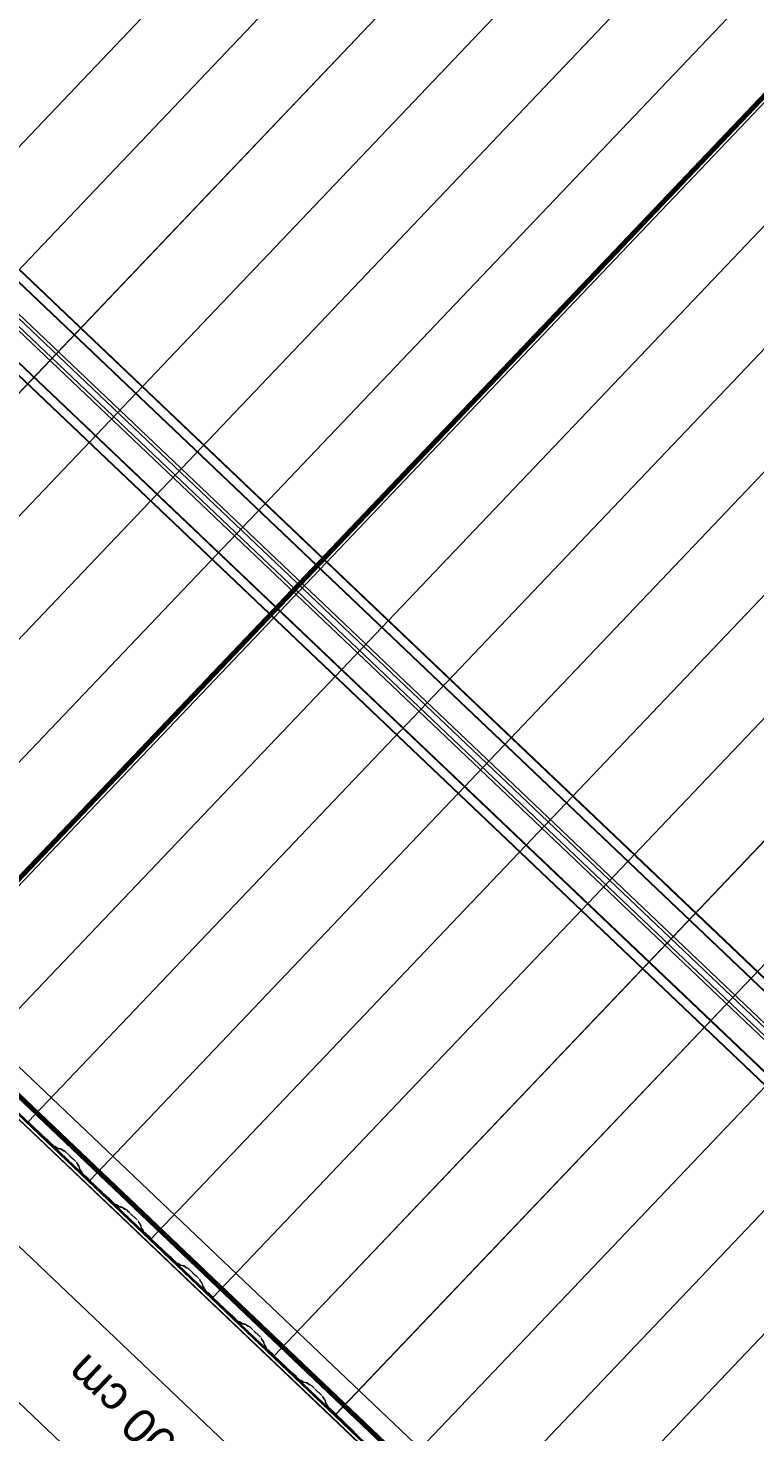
# Model space of a CAD drawing. Header units: metres. Extents: x 32343131.6 to 32343183.7, y 5699223.3 to 5699275.1.
# Tile 23 of 190: x 32343150.3 to 32343153.5, y 5699238.7 to 5699244.9. Entities that reach past the tile are written whole.
import ezdxf

# ---------------------------------------------------------------- set-up
doc = ezdxf.new("R2010")
doc.units = ezdxf.units.M
for name, color, linetype, lineweight in [('0-1', 7, 'Continuous', 5), ('A-ANNO-DIMS', 7, 'Continuous', 9), ('A-ANNO-DIMS-50', 7, 'Continuous', 9)]:
    doc.layers.add(name, color=color, linetype=linetype, lineweight=lineweight)
for name, color, linetype, lineweight, true_color in [('A-ROOF-1', 7, 'Continuous', 5, 0xcccccc), ('E-POWR-CNDT-1', 5, 'Continuous', 70, 0x0000ff), ('S-BEAM-1', 7, 'Continuous', 5, 0xcccccc)]:
    doc.layers.add(name, color=color, linetype=linetype, lineweight=lineweight, true_color=true_color)
doc.styles.add('Arial', font='arial.ttf', dxfattribs={"height": 0.15})
doc.dimstyles.new('Blitzschutz', dxfattribs={"dimscale": 0.3048, "dimtxt": 0.153039, "dimasz": 0.492126, "dimexe": 0.393701, "dimexo": 0.0625, "dimgap": 0.287073, "dimtad": 1, "dimlfac": 100, "dimrnd": 0.01, "dimdsep": 46, "dimtxsty": 'Arial', "dimblk1": 'OBLIQUE', "dimblk2": 'OBLIQUE', "dimsah": 1, "dimcen": 0.09, "dimdle": 0.393701, "dimadec": 0, "dimazin": 0, "dimtfac": 1, "dimtdec": 4, "dimtix": 1, "dimtmove": 0, "dimatfit": 3, "dimfxl": 0.393701, "dimfxlon": 1, "dimtvp": 1, "dimtfill": 1, "dimtolj": 1, "dimtzin": 0, "dimarcsym": 2})

# ---------------------------------------------------------------- blocks, each defined once
blk = doc.blocks.new('Ortgang Hochpunkt - Ortgang Hochpunkt-3544340-TGA_190_LP5_GR_DA-TGA-01_G_')
at = {"layer": 'A-ROOF-1'}
for p, q in [((89.4753, -25.0355), (54.6993, 8.0497)), ((89.3588, -25.1579), (54.5828, 7.9273)), ((54.5837, 7.9281), (89.3597, -25.1571)), ((89.4753, -25.0355), (54.8986, 7.8602)), ((74.8585, -11.3434), (71.9726, -8.5979)), ((74.8551, -11.3392), (71.977, -8.6011)), ((74.8487, -11.327), (71.9886, -8.606)), ((74.8478, -11.3249), (71.9908, -8.6068))]:
    blk.add_line(p, q, dxfattribs=at)
blk = doc.blocks.new('HEB Träger - 3883409-TGA_190_LP5_GR_DA-TGA-01_G_')
at = {"layer": 'S-BEAM-1'}
for p, q in [((91.2055, -23.2169), (56.4295, 9.8683)), ((56.431, 9.8699), (91.207, -23.2153)), ((91.234, -23.187), (56.458, 9.8982)), ((91.2355, -23.1853), (56.4595, 9.8999)), ((56.252, 9.6817), (91.028, -23.4035)), ((91.0295, -23.4018), (56.2535, 9.6834)), ((90.9995, -23.4334), (56.2235, 9.6518)), ((91.001, -23.4318), (56.2251, 9.6534)), ((76.6076, -9.5222), (70.8333, -4.0287)), ((76.6249, -9.504), (70.8506, -4.0105)), ((76.6345, -9.4939), (70.8602, -4.0004)), ((76.598, -9.5323), (70.8237, -4.0388))]:
    blk.add_line(p, q, dxfattribs=at)
blk = doc.blocks.new('ARC_190_LPX_FM_Stellplätze_rvt-1-TGA_190_LP5_GR_DA-TGA-01_G_')
at = {"layer": 'S-BEAM-1'}
for p, q in [((32343148.1227, 5699242.1365), (32343156.385, 5699250.821)), ((32343148.1227, 5699242.1365), (32343156.385, 5699250.821)), ((32343148.1227, 5699242.1364), (32343156.3849, 5699250.8209)), ((32343148.1227, 5699242.1364), (32343156.3849, 5699250.8209)), ((32343148.3943, 5699241.8779), (32343156.6566, 5699250.5624)), ((32343148.3943, 5699241.8779), (32343156.6566, 5699250.5624)), ((32343148.3944, 5699241.878), (32343156.6567, 5699250.5625)), ((32343148.3944, 5699241.878), (32343156.6567, 5699250.5625)), ((32343148.666, 5699241.6195), (32343156.9283, 5699250.304)), ((32343148.666, 5699241.6195), (32343156.9283, 5699250.304)), ((32343148.6661, 5699241.6195), (32343156.9284, 5699250.3041)), ((32343148.6661, 5699241.6195), (32343156.9284, 5699250.3041)), ((32343148.9377, 5699241.361), (32343157.2, 5699250.0455)), ((32343148.9377, 5699241.361), (32343157.2, 5699250.0455)), ((32343148.9378, 5699241.3611), (32343157.2001, 5699250.0456)), ((32343148.9378, 5699241.3611), (32343157.2001, 5699250.0456)), ((32343149.2094, 5699241.1025), (32343157.4717, 5699249.787)), ((32343149.2094, 5699241.1025), (32343157.4717, 5699249.787)), ((32343149.2095, 5699241.1026), (32343157.4718, 5699249.7871)), ((32343149.2095, 5699241.1026), (32343157.4718, 5699249.7871)), ((32343149.4811, 5699240.844), (32343157.7434, 5699249.5285)), ((32343149.4811, 5699240.844), (32343157.7434, 5699249.5285)), ((32343149.4812, 5699240.8441), (32343157.7435, 5699249.5286)), ((32343149.4812, 5699240.8441), (32343157.7435, 5699249.5286)), ((32343149.8305, 5699240.6672), (32343157.9467, 5699249.1982)), ((32343149.8305, 5699240.6672), (32343157.9467, 5699249.1982)), ((32343149.8305, 5699240.6672), (32343157.9467, 5699249.1982)), ((32343149.8305, 5699240.6672), (32343157.9467, 5699249.1982)), ((32343150.0245, 5699240.3271), (32343158.2867, 5699249.0116)), ((32343150.0245, 5699240.3271), (32343158.2867, 5699249.0116)), ((32343150.0246, 5699240.3272), (32343158.2868, 5699249.0117)), ((32343150.0246, 5699240.3272), (32343158.2868, 5699249.0117)), ((32343150.2962, 5699240.0687), (32343158.5585, 5699248.7532)), ((32343150.2962, 5699240.0687), (32343158.5585, 5699248.7532)), ((32343150.2962, 5699240.0686), (32343158.5584, 5699248.7531)), ((32343150.2962, 5699240.0686), (32343158.5584, 5699248.7531)), ((32343150.5678, 5699239.8101), (32343158.8301, 5699248.4946)), ((32343150.5678, 5699239.8101), (32343158.8301, 5699248.4946)), ((32343150.5679, 5699239.8102), (32343158.8302, 5699248.4947)), ((32343150.5679, 5699239.8102), (32343158.8302, 5699248.4947)), ((32343150.8395, 5699239.5516), (32343159.1018, 5699248.2361)), ((32343150.8395, 5699239.5516), (32343159.1018, 5699248.2361)), ((32343150.8396, 5699239.5517), (32343159.1019, 5699248.2362)), ((32343150.8396, 5699239.5517), (32343159.1019, 5699248.2362)), ((32343151.1112, 5699239.2931), (32343159.3735, 5699247.9777)), ((32343151.1112, 5699239.2931), (32343159.3735, 5699247.9777)), ((32343151.1113, 5699239.2932), (32343159.3736, 5699247.9778)), ((32343151.1113, 5699239.2932), (32343159.3736, 5699247.9778)), ((32343151.3829, 5699239.0347), (32343159.6452, 5699247.7192)), ((32343151.3829, 5699239.0347), (32343159.6452, 5699247.7192)), ((32343151.383, 5699239.0348), (32343159.6453, 5699247.7193)), ((32343151.383, 5699239.0348), (32343159.6453, 5699247.7193)), ((32343151.6546, 5699238.7762), (32343159.9169, 5699247.4607)), ((32343151.6546, 5699238.7762), (32343159.9169, 5699247.4607)), ((32343151.6547, 5699238.7763), (32343159.917, 5699247.4608)), ((32343151.6547, 5699238.7763), (32343159.917, 5699247.4608)), ((32343151.9263, 5699238.5177), (32343160.1886, 5699247.2022)), ((32343151.9263, 5699238.5177), (32343160.1886, 5699247.2022)), ((32343151.9264, 5699238.5178), (32343160.1886, 5699247.2023)), ((32343151.9264, 5699238.5178), (32343160.1886, 5699247.2023)), ((32343152.198, 5699238.2592), (32343160.4602, 5699246.9438)), ((32343152.198, 5699238.2592), (32343160.4602, 5699246.9438)), ((32343152.1981, 5699238.2593), (32343160.4603, 5699246.9438)), ((32343152.1981, 5699238.2593), (32343160.4603, 5699246.9438)), ((32343152.4697, 5699238.0009), (32343160.732, 5699246.6854)), ((32343152.4697, 5699238.0009), (32343160.732, 5699246.6854)), ((32343152.4697, 5699238.0008), (32343160.7319, 5699246.6853)), ((32343152.4697, 5699238.0008), (32343160.7319, 5699246.6853)), ((32343150.3751, 5699239.9937), (32343150.2962, 5699240.0687)), ((32343150.2962, 5699240.0687), (32343150.2962, 5699240.0686)), ((32343150.2962, 5699240.0686), (32343150.2962, 5699240.0687)), ((32343150.2962, 5699240.0686), (32343150.375, 5699239.9936)), ((32343150.383, 5699239.9871), (32343150.3782, 5699239.9909)), ((32343150.3789, 5699239.9901), (32343150.3837, 5699239.9863)), ((32343150.3898, 5699239.9804), (32343150.3939, 5699239.9759)), ((32343150.3947, 5699239.9752), (32343150.3907, 5699239.9798)), ((32343150.3976, 5699239.9721), (32343150.4051, 5699239.9649)), ((32343150.4052, 5699239.965), (32343150.3977, 5699239.9722)), ((32343150.4143, 5699239.9604), (32343150.4098, 5699239.9613)), ((32343150.4109, 5699239.9602), (32343150.4153, 5699239.9593)), ((32343150.4245, 5699239.9531), (32343150.4152, 5699239.9598)), ((32343150.4161, 5699239.9589), (32343150.4253, 5699239.9522)), ((32343150.4397, 5699239.9497), (32343150.4253, 5699239.9527)), ((32343150.4263, 5699239.9516), (32343150.4408, 5699239.9487)), ((32343150.4499, 5699239.9425), (32343150.4407, 5699239.9491)), ((32343150.4416, 5699239.9482), (32343150.4508, 5699239.9416)), ((32343150.4557, 5699239.941), (32343150.4507, 5699239.942)), ((32343150.4518, 5699239.941), (32343150.4567, 5699239.94)), ((32343150.4613, 5699239.9362), (32343150.4737, 5699239.9245)), ((32343150.4738, 5699239.9246), (32343150.4614, 5699239.9363)), ((32343150.4771, 5699239.9209), (32343150.4789, 5699239.9187)), ((32343150.4798, 5699239.9179), (32343150.478, 5699239.9201)), ((32343150.4893, 5699239.9094), (32343150.487, 5699239.9111)), ((32343150.4879, 5699239.9102), (32343150.4901, 5699239.9085)), ((32343150.4939, 5699239.9052), (32343150.5062, 5699239.8935)), ((32343150.5063, 5699239.8936), (32343150.494, 5699239.9053)), ((32343150.5102, 5699239.8891), (32343150.5115, 5699239.8842)), ((32343150.5125, 5699239.8832), (32343150.5113, 5699239.8881)), ((32343150.5121, 5699239.8832), (32343150.5192, 5699239.8744)), ((32343150.5202, 5699239.8736), (32343150.5131, 5699239.8824)), ((32343150.5197, 5699239.8736), (32343150.5234, 5699239.8593)), ((32343150.5244, 5699239.8583), (32343150.5208, 5699239.8726)), ((32343150.524, 5699239.8583), (32343150.5311, 5699239.8495)), ((32343150.5321, 5699239.8486), (32343150.5249, 5699239.8575)), ((32343150.5316, 5699239.8487), (32343150.5327, 5699239.8443)), ((32343150.5338, 5699239.8433), (32343150.5327, 5699239.8477)), ((32343150.5377, 5699239.8388), (32343150.5452, 5699239.8316)), ((32343150.5453, 5699239.8317), (32343150.5378, 5699239.8389)), ((32343150.5533, 5699239.8251), (32343150.5485, 5699239.8289)), ((32343150.5492, 5699239.8281), (32343150.554, 5699239.8243)), ((32343150.5601, 5699239.8185), (32343150.5641, 5699239.8139)), ((32343150.565, 5699239.8132), (32343150.5609, 5699239.8178)), ((32343150.5679, 5699239.8102), (32343150.5678, 5699239.8101)), ((32343150.5678, 5699239.8101), (32343150.5679, 5699239.8102)), ((32343150.5678, 5699239.8101), (32343150.6467, 5699239.7351)), ((32343150.6468, 5699239.7352), (32343150.5679, 5699239.8102)), ((32343150.6547, 5699239.7286), (32343150.6499, 5699239.7324)), ((32343150.6506, 5699239.7316), (32343150.6554, 5699239.7278)), ((32343150.6615, 5699239.722), (32343150.6656, 5699239.7174)), ((32343150.6664, 5699239.7167), (32343150.6624, 5699239.7213)), ((32343150.6693, 5699239.7136), (32343150.6768, 5699239.7065)), ((32343150.6769, 5699239.7066), (32343150.6694, 5699239.7137)), ((32343150.6859, 5699239.7019), (32343150.6815, 5699239.7028)), ((32343150.6826, 5699239.7017), (32343150.687, 5699239.7008)), ((32343150.6961, 5699239.6946), (32343150.6869, 5699239.7013)), ((32343150.6878, 5699239.7004), (32343150.697, 5699239.6937)), ((32343150.7114, 5699239.6912), (32343150.6969, 5699239.6942)), ((32343150.698, 5699239.6931), (32343150.7125, 5699239.6902)), ((32343150.7216, 5699239.684), (32343150.7124, 5699239.6907)), ((32343150.7133, 5699239.6897), (32343150.7225, 5699239.6831)), ((32343150.7274, 5699239.6825), (32343150.7224, 5699239.6835)), ((32343150.7235, 5699239.6825), (32343150.7284, 5699239.6815)), ((32343150.733, 5699239.6777), (32343150.7454, 5699239.666)), ((32343150.7454, 5699239.6661), (32343150.7331, 5699239.6778)), ((32343150.7488, 5699239.6624), (32343150.7506, 5699239.6602)), ((32343150.7515, 5699239.6594), (32343150.7497, 5699239.6616)), ((32343150.761, 5699239.6509), (32343150.7587, 5699239.6526)), ((32343150.7596, 5699239.6517), (32343150.7618, 5699239.65)), ((32343150.7656, 5699239.6468), (32343150.7779, 5699239.635)), ((32343150.778, 5699239.6351), (32343150.7657, 5699239.6469)), ((32343150.7819, 5699239.6306), (32343150.7831, 5699239.6257)), ((32343150.7842, 5699239.6247), (32343150.783, 5699239.6296)), ((32343150.7838, 5699239.6248), (32343150.7909, 5699239.6159)), ((32343150.7918, 5699239.6151), (32343150.7847, 5699239.6239)), ((32343150.7914, 5699239.6151), (32343150.795, 5699239.6008)), ((32343150.7961, 5699239.5998), (32343150.7925, 5699239.6141)), ((32343150.7957, 5699239.5999), (32343150.8028, 5699239.591)), ((32343150.8037, 5699239.5902), (32343150.7966, 5699239.599)), ((32343150.8033, 5699239.5902), (32343150.8044, 5699239.5858)), ((32343150.8055, 5699239.5848), (32343150.8044, 5699239.5892)), ((32343150.8094, 5699239.5803), (32343150.8169, 5699239.5731)), ((32343150.817, 5699239.5732), (32343150.8095, 5699239.5804)), ((32343150.8249, 5699239.5666), (32343150.8202, 5699239.5704)), ((32343150.8209, 5699239.5696), (32343150.8256, 5699239.5658)), ((32343150.8318, 5699239.56), (32343150.8358, 5699239.5554)), ((32343150.8367, 5699239.5548), (32343150.8326, 5699239.5593)), ((32343150.8396, 5699239.5517), (32343150.8395, 5699239.5516)), ((32343150.8395, 5699239.5516), (32343150.8396, 5699239.5517)), ((32343150.8395, 5699239.5516), (32343150.9183, 5699239.4766)), ((32343150.9184, 5699239.4767), (32343150.8396, 5699239.5517)), ((32343150.9264, 5699239.4701), (32343150.9216, 5699239.4739)), ((32343150.9223, 5699239.4731), (32343150.9271, 5699239.4693)), ((32343150.9332, 5699239.4635), (32343150.9372, 5699239.4589)), ((32343150.9381, 5699239.4583), (32343150.934, 5699239.4628)), ((32343150.9486, 5699239.4481), (32343150.941, 5699239.4552)), ((32343150.941, 5699239.4551), (32343150.9485, 5699239.448)), ((32343150.9576, 5699239.4434), (32343150.9532, 5699239.4443)), ((32343150.9542, 5699239.4433), (32343150.9587, 5699239.4424)), ((32343150.9678, 5699239.4362), (32343150.9586, 5699239.4428)), ((32343150.9595, 5699239.4419), (32343150.9687, 5699239.4352)), ((32343150.9831, 5699239.4328), (32343150.9686, 5699239.4357)), ((32343150.9697, 5699239.4347), (32343150.9842, 5699239.4317)), ((32343150.9933, 5699239.4255), (32343150.9841, 5699239.4322)), ((32343150.985, 5699239.4313), (32343150.9942, 5699239.4246)), ((32343150.999, 5699239.4241), (32343150.9941, 5699239.4251)), ((32343150.9952, 5699239.424), (32343151.0001, 5699239.423)), ((32343151.0047, 5699239.4192), (32343151.017, 5699239.4075)), ((32343151.0171, 5699239.4076), (32343151.0048, 5699239.4193)), ((32343151.0205, 5699239.4039), (32343151.0223, 5699239.4017)), ((32343151.0232, 5699239.4009), (32343151.0214, 5699239.4031)), ((32343151.0327, 5699239.3924), (32343151.0304, 5699239.3941)), ((32343151.0312, 5699239.3932), (32343151.0335, 5699239.3915)), ((32343151.0373, 5699239.3883), (32343151.0496, 5699239.3766)), ((32343151.0497, 5699239.3767), (32343151.0374, 5699239.3884)), ((32343151.0536, 5699239.3721), (32343151.0548, 5699239.3673)), ((32343151.0559, 5699239.3662), (32343151.0547, 5699239.3711)), ((32343151.0555, 5699239.3663), (32343151.0626, 5699239.3574)), ((32343151.0635, 5699239.3566), (32343151.0564, 5699239.3655)), ((32343151.0631, 5699239.3566), (32343151.0667, 5699239.3423)), ((32343151.0678, 5699239.3413), (32343151.0642, 5699239.3556)), ((32343151.0674, 5699239.3414), (32343151.0745, 5699239.3325)), ((32343151.0754, 5699239.3317), (32343151.0683, 5699239.3406)), ((32343151.075, 5699239.3317), (32343151.0761, 5699239.3273)), ((32343151.0772, 5699239.3263), (32343151.0761, 5699239.3307)), ((32343151.0811, 5699239.3218), (32343151.0886, 5699239.3147)), ((32343151.0887, 5699239.3148), (32343151.0812, 5699239.3219)), ((32343151.0966, 5699239.3081), (32343151.0919, 5699239.3119)), ((32343151.0926, 5699239.3111), (32343151.0973, 5699239.3073)), ((32343151.1035, 5699239.3015), (32343151.1075, 5699239.2969)), ((32343151.1083, 5699239.2963), (32343151.1043, 5699239.3008)), ((32343151.1113, 5699239.2932), (32343151.1112, 5699239.2931)), ((32343151.1112, 5699239.2931), (32343151.1113, 5699239.2932)), ((32343151.1112, 5699239.2931), (32343151.19, 5699239.2182)), ((32343151.1901, 5699239.2183), (32343151.1113, 5699239.2932)), ((32343151.1981, 5699239.2116), (32343151.1933, 5699239.2154)), ((32343151.194, 5699239.2146), (32343151.1988, 5699239.2108)), ((32343151.2049, 5699239.205), (32343151.2089, 5699239.2004)), ((32343151.2098, 5699239.1998), (32343151.2057, 5699239.2043)), ((32343151.2126, 5699239.1967), (32343151.2202, 5699239.1895)), ((32343151.2202, 5699239.1896), (32343151.2127, 5699239.1967)), ((32343151.2293, 5699239.1849), (32343151.2249, 5699239.1858)), ((32343151.2259, 5699239.1848), (32343151.2304, 5699239.1839)), ((32343151.2395, 5699239.1777), (32343151.2303, 5699239.1843)), ((32343151.2312, 5699239.1834), (32343151.2404, 5699239.1768)), ((32343151.2548, 5699239.1743), (32343151.2403, 5699239.1772)), ((32343151.2414, 5699239.1762), (32343151.2559, 5699239.1732)), ((32343151.265, 5699239.167), (32343151.2558, 5699239.1737)), ((32343151.2566, 5699239.1728), (32343151.2659, 5699239.1661)), ((32343151.2707, 5699239.1656), (32343151.2658, 5699239.1666)), ((32343151.2669, 5699239.1655), (32343151.2718, 5699239.1645)), ((32343151.2764, 5699239.1608), (32343151.2887, 5699239.149)), ((32343151.2888, 5699239.1491), (32343151.2765, 5699239.1609)), ((32343151.2922, 5699239.1455), (32343151.294, 5699239.1433)), ((32343151.2949, 5699239.1425), (32343151.2931, 5699239.1447)), ((32343151.3044, 5699239.134), (32343151.3021, 5699239.1356)), ((32343151.3029, 5699239.1347), (32343151.3052, 5699239.1331)), ((32343151.3214, 5699239.1182), (32343151.309, 5699239.1299)), ((32343151.309, 5699239.1298), (32343151.3213, 5699239.1181)), ((32343151.3253, 5699239.1137), (32343151.3265, 5699239.1088)), ((32343151.3276, 5699239.1078), (32343151.3264, 5699239.1126)), ((32343151.3272, 5699239.1078), (32343151.3343, 5699239.0989)), ((32343151.3352, 5699239.0981), (32343151.3281, 5699239.107)), ((32343151.3348, 5699239.0982), (32343151.3384, 5699239.0839)), ((32343151.3395, 5699239.0829), (32343151.3359, 5699239.0972)), ((32343151.339, 5699239.0829), (32343151.3462, 5699239.074)), ((32343151.3471, 5699239.0732), (32343151.34, 5699239.0821)), ((32343151.3467, 5699239.0733), (32343151.3478, 5699239.0689)), ((32343151.3489, 5699239.0678), (32343151.3477, 5699239.0722)), ((32343151.3528, 5699239.0633), (32343151.3603, 5699239.0562)), ((32343151.3604, 5699239.0563), (32343151.3529, 5699239.0634)), ((32343151.3683, 5699239.0497), (32343151.3636, 5699239.0535)), ((32343151.3643, 5699239.0527), (32343151.369, 5699239.0489)), ((32343151.3752, 5699239.043), (32343151.3792, 5699239.0385)), ((32343151.38, 5699239.0378), (32343151.376, 5699239.0424)), ((32343151.383, 5699239.0348), (32343151.3829, 5699239.0347)), ((32343151.3829, 5699239.0347), (32343151.383, 5699239.0348)), ((32343151.3829, 5699239.0347), (32343151.4617, 5699238.9597)), ((32343151.4618, 5699238.9598), (32343151.383, 5699239.0348)), ((32343151.4697, 5699238.9532), (32343151.465, 5699238.957)), ((32343151.4657, 5699238.9562), (32343151.4705, 5699238.9524)), ((32343151.4766, 5699238.9465), (32343151.4806, 5699238.942)), ((32343151.4815, 5699238.9413), (32343151.4774, 5699238.9459)), ((32343151.4843, 5699238.9382), (32343151.4918, 5699238.931)), ((32343151.4919, 5699238.9311), (32343151.4844, 5699238.9383)), ((32343151.501, 5699238.9264), (32343151.4966, 5699238.9273)), ((32343151.4976, 5699238.9263), (32343151.5021, 5699238.9254)), ((32343151.5112, 5699238.9192), (32343151.502, 5699238.9259)), ((32343151.5029, 5699238.9249), (32343151.5121, 5699238.9183)), ((32343151.5265, 5699238.9158), (32343151.512, 5699238.9187)), ((32343151.5131, 5699238.9177), (32343151.5275, 5699238.9148)), ((32343151.5367, 5699238.9086), (32343151.5275, 5699238.9152)), ((32343151.5283, 5699238.9143), (32343151.5375, 5699238.9076)), ((32343151.5424, 5699238.9071), (32343151.5375, 5699238.9081)), ((32343151.5385, 5699238.9071), (32343151.5435, 5699238.9061)), ((32343151.5481, 5699238.9023), (32343151.5604, 5699238.8906)), ((32343151.5605, 5699238.8907), (32343151.5482, 5699238.9024)), ((32343151.5638, 5699238.887), (32343151.5656, 5699238.8848)), ((32343151.5666, 5699238.884), (32343151.5648, 5699238.8862)), ((32343151.5761, 5699238.8755), (32343151.5738, 5699238.8772)), ((32343151.5746, 5699238.8763), (32343151.5769, 5699238.8746)), ((32343151.5806, 5699238.8713), (32343151.593, 5699238.8596)), ((32343151.5931, 5699238.8597), (32343151.5807, 5699238.8714)), ((32343151.597, 5699238.8552), (32343151.5982, 5699238.8503)), ((32343151.5993, 5699238.8493), (32343151.5981, 5699238.8542)), ((32343151.5988, 5699238.8493), (32343151.6059, 5699238.8405)), ((32343151.6069, 5699238.8396), (32343151.5998, 5699238.8485)), ((32343151.6065, 5699238.8397), (32343151.6101, 5699238.8254)), ((32343151.6112, 5699238.8244), (32343151.6075, 5699238.8387)), ((32343151.6107, 5699238.8244), (32343151.6178, 5699238.8156)), ((32343151.6188, 5699238.8147), (32343151.6117, 5699238.8236)), ((32343151.6183, 5699238.8148), (32343151.6195, 5699238.8104)), ((32343151.6206, 5699238.8094), (32343151.6194, 5699238.8138)), ((32343151.6245, 5699238.8049), (32343151.632, 5699238.7977)), ((32343151.6321, 5699238.7978), (32343151.6246, 5699238.8049)), ((32343151.64, 5699238.7912), (32343151.6352, 5699238.795)), ((32343151.636, 5699238.7942), (32343151.6407, 5699238.7904)), ((32343151.6469, 5699238.7845), (32343151.6509, 5699238.78)), ((32343151.6517, 5699238.7793), (32343151.6477, 5699238.7839)), ((32343151.6547, 5699238.7763), (32343151.6546, 5699238.7762)), ((32343151.6546, 5699238.7762), (32343151.6547, 5699238.7763)), ((32343151.6546, 5699238.7762), (32343151.7334, 5699238.7012)), ((32343151.7335, 5699238.7013), (32343151.6547, 5699238.7763))]:
    blk.add_line(p, q, dxfattribs=at)
for centre, major_axis, ratio, start_param, end_param in [((32343150.3754, 5699239.9941), (-0.00543, 0.00517), 0.087156, 1.570797, 2.355306), ((32343150.3754, 5699239.9941), (-0.00435, 0.00414), 0.087156, 1.570797, 2.355303), ((32343150.3865, 5699239.9831), (-0.00543, 0.00517), 0.087156, 3.927883, 5.496892), ((32343150.3865, 5699239.9831), (-0.00435, 0.00414), 0.087156, 3.927879, 5.496895), ((32343150.398, 5699239.9726), (-0.00543, 0.00517), 0.087155, 0.78629, 1.570796), ((32343150.398, 5699239.9726), (-0.00435, 0.00414), 0.087156, 0.786289, 1.570796), ((32343150.4055, 5699239.9654), (-0.00543, 0.00517), 0.087156, 1.570796, 3.0036), ((32343150.4055, 5699239.9654), (-0.00435, 0.00414), 0.087156, 1.570797, 3.003604), ((32343150.4196, 5699239.9552), (-0.00543, 0.00517), 0.087156, 5.711273, 6.145197), ((32343150.4196, 5699239.9552), (-0.00435, 0.00414), 0.087156, 5.711277, 6.145196), ((32343150.421, 5699239.9568), (-0.00435, 0.00414), 0.087156, 2.569684, 3.003604), ((32343150.421, 5699239.9568), (-0.00543, 0.00517), 0.087156, 2.569681, 3.003603), ((32343150.445, 5699239.9445), (-0.00543, 0.00517), 0.087156, 5.711273, 6.145196), ((32343150.445, 5699239.9445), (-0.00435, 0.00414), 0.087156, 5.711276, 6.145196), ((32343150.4465, 5699239.9462), (-0.00435, 0.00414), 0.087156, 2.569683, 3.003604), ((32343150.4465, 5699239.9462), (-0.00543, 0.00517), 0.087156, 2.569681, 3.003603), ((32343150.461, 5699239.9358), (-0.00543, 0.00517), 0.087156, 4.712389, 6.145196), ((32343150.461, 5699239.9358), (-0.00435, 0.00414), 0.087156, 4.712389, 6.145196), ((32343150.4733, 5699239.9241), (-0.00435, 0.00414), 0.087156, 3.741007, 4.712389), ((32343150.4733, 5699239.9241), (-0.00543, 0.00517), 0.087156, 3.74101, 4.712389), ((32343150.4836, 5699239.9147), (-0.00543, 0.00517), 0.087155, 0.599418, 2.542177), ((32343150.4836, 5699239.9147), (-0.00435, 0.00414), 0.087155, 0.599415, 2.542176), ((32343150.4935, 5699239.9049), (-0.00543, 0.00517), 0.087156, 4.712389, 5.683774), ((32343150.4935, 5699239.9049), (-0.00435, 0.00414), 0.087156, 4.712389, 5.683768), ((32343150.5059, 5699239.8931), (-0.00435, 0.00414), 0.087156, 3.279583, 4.712389), ((32343150.5059, 5699239.8931), (-0.00543, 0.00517), 0.087156, 3.279581, 4.712389), ((32343150.5169, 5699239.8792), (-0.00543, 0.00517), 0.087155, 0.137989, 0.571912), ((32343150.5169, 5699239.8792), (-0.00435, 0.00414), 0.087156, 0.137991, 0.571912), ((32343150.5153, 5699239.8776), (-0.00435, 0.00414), 0.087156, 3.279577, 3.713505), ((32343150.5153, 5699239.8776), (-0.00543, 0.00517), 0.087156, 3.279581, 3.713503), ((32343150.5288, 5699239.8542), (-0.00543, 0.00517), 0.087156, 0.137989, 0.571916), ((32343150.5288, 5699239.8542), (-0.00435, 0.00414), 0.087156, 0.13799, 0.571912), ((32343150.5272, 5699239.8527), (-0.00435, 0.00414), 0.087156, 3.279582, 3.713505), ((32343150.5272, 5699239.8527), (-0.00543, 0.00517), 0.087156, 3.279581, 3.713505), ((32343150.5382, 5699239.8392), (-0.00543, 0.00517), 0.087156, 0.137989, 1.570796), ((32343150.5382, 5699239.8392), (-0.00435, 0.00414), 0.087156, 0.137987, 1.570796), ((32343150.5457, 5699239.8321), (-0.00543, 0.00517), 0.087155, 1.570797, 2.355303), ((32343150.5457, 5699239.8321), (-0.00435, 0.00414), 0.087155, 1.570797, 2.355303), ((32343150.5568, 5699239.8211), (-0.00543, 0.00517), 0.087155, 3.927883, 5.496897), ((32343150.5568, 5699239.8211), (-0.00435, 0.00414), 0.087155, 3.927883, 5.496896), ((32343150.5683, 5699239.8106), (-0.00543, 0.00517), 0.087156, 0.78629, 1.570796), ((32343150.5683, 5699239.8106), (-0.00435, 0.00414), 0.087156, 0.786287, 1.570796), ((32343150.6471, 5699239.7356), (-0.00543, 0.00517), 0.087156, 1.570797, 2.355304), ((32343150.6471, 5699239.7356), (-0.00435, 0.00414), 0.087156, 1.570797, 2.355303), ((32343150.6582, 5699239.7246), (-0.00543, 0.00517), 0.087155, 3.927883, 5.496894), ((32343150.6582, 5699239.7246), (-0.00435, 0.00414), 0.087155, 3.927885, 5.496896), ((32343150.6697, 5699239.7141), (-0.00543, 0.00517), 0.087155, 0.78629, 1.570796), ((32343150.6697, 5699239.7141), (-0.00435, 0.00414), 0.087155, 0.786291, 1.570796), ((32343150.6772, 5699239.7069), (-0.00543, 0.00517), 0.087156, 1.570796, 3.003607), ((32343150.6772, 5699239.7069), (-0.00435, 0.00414), 0.087155, 1.570796, 3.003604), ((32343150.6913, 5699239.6967), (-0.00543, 0.00517), 0.087156, 5.711273, 6.145196), ((32343150.6913, 5699239.6967), (-0.00435, 0.00414), 0.087156, 5.711277, 6.145196), ((32343150.6927, 5699239.6983), (-0.00435, 0.00414), 0.087156, 2.569684, 3.003604), ((32343150.6927, 5699239.6983), (-0.00543, 0.00517), 0.087156, 2.56968, 3.003603), ((32343150.7167, 5699239.6861), (-0.00543, 0.00517), 0.087156, 5.711273, 6.145196), ((32343150.7167, 5699239.6861), (-0.00435, 0.00414), 0.087156, 5.711277, 6.145197), ((32343150.7182, 5699239.6877), (-0.00435, 0.00414), 0.087156, 2.569684, 3.003604), ((32343150.7182, 5699239.6877), (-0.00543, 0.00517), 0.087156, 2.569681, 3.003604), ((32343150.7327, 5699239.6773), (-0.00543, 0.00517), 0.087156, 4.712389, 6.145196), ((32343150.7327, 5699239.6773), (-0.00435, 0.00414), 0.087156, 4.712389, 6.145196), ((32343150.745, 5699239.6656), (-0.00435, 0.00414), 0.087156, 3.741008, 4.712389), ((32343150.745, 5699239.6656), (-0.00543, 0.00517), 0.087156, 3.741009, 4.712389), ((32343150.7553, 5699239.6562), (-0.00543, 0.00517), 0.087156, 0.599417, 2.542175), ((32343150.7553, 5699239.6562), (-0.00435, 0.00414), 0.087156, 0.599417, 2.542176), ((32343150.7652, 5699239.6464), (-0.00543, 0.00517), 0.087156, 4.712389, 5.683771), ((32343150.7652, 5699239.6464), (-0.00435, 0.00414), 0.087156, 4.712389, 5.683768), ((32343150.7775, 5699239.6347), (-0.00435, 0.00414), 0.087156, 3.279585, 4.712389), ((32343150.7775, 5699239.6347), (-0.00543, 0.00517), 0.087155, 3.279582, 4.712389), ((32343150.7886, 5699239.6207), (-0.00543, 0.00517), 0.087156, 0.137989, 0.571911), ((32343150.7886, 5699239.6207), (-0.00435, 0.00414), 0.087156, 0.137992, 0.571912), ((32343150.787, 5699239.6192), (-0.00435, 0.00414), 0.087156, 3.27958, 3.713505), ((32343150.787, 5699239.6192), (-0.00543, 0.00517), 0.087155, 3.279582, 3.713505), ((32343150.8005, 5699239.5958), (-0.00543, 0.00517), 0.087156, 0.137989, 0.571913), ((32343150.8005, 5699239.5958), (-0.00435, 0.00414), 0.087156, 0.137991, 0.571912), ((32343150.7989, 5699239.5943), (-0.00435, 0.00414), 0.087155, 3.279577, 3.713505), ((32343150.7989, 5699239.5943), (-0.00543, 0.00517), 0.087156, 3.279581, 3.713503), ((32343150.8099, 5699239.5808), (-0.00543, 0.00517), 0.087156, 0.137989, 1.570796), ((32343150.8099, 5699239.5808), (-0.00435, 0.00414), 0.087156, 0.137988, 1.570796), ((32343150.8174, 5699239.5736), (-0.00543, 0.00517), 0.087155, 1.570797, 2.355302), ((32343150.8174, 5699239.5736), (-0.00435, 0.00414), 0.087155, 1.570797, 2.355303), ((32343150.8285, 5699239.5626), (-0.00543, 0.00517), 0.087155, 3.927883, 5.496897), ((32343150.8285, 5699239.5626), (-0.00435, 0.00414), 0.087155, 3.927882, 5.496896), ((32343150.84, 5699239.5521), (-0.00543, 0.00517), 0.087156, 0.78629, 1.570796), ((32343150.84, 5699239.5521), (-0.00435, 0.00414), 0.087156, 0.786292, 1.570796), ((32343150.9188, 5699239.4771), (-0.00543, 0.00517), 0.087156, 1.570796, 2.3553), ((32343150.9188, 5699239.4771), (-0.00435, 0.00414), 0.087156, 1.570796, 2.355303), ((32343150.9299, 5699239.4661), (-0.00543, 0.00517), 0.087156, 3.927883, 5.496896), ((32343150.9299, 5699239.4661), (-0.00435, 0.00414), 0.087155, 3.927886, 5.496896), ((32343150.9414, 5699239.4556), (-0.00543, 0.00517), 0.087155, 0.78629, 1.570796), ((32343150.9414, 5699239.4556), (-0.00435, 0.00414), 0.087156, 0.786291, 1.570797), ((32343150.9489, 5699239.4485), (-0.00543, 0.00517), 0.087156, 1.570796, 3.003603), ((32343150.9489, 5699239.4485), (-0.00435, 0.00414), 0.087156, 1.570796, 3.003604), ((32343150.9629, 5699239.4382), (-0.00543, 0.00517), 0.087155, 5.711274, 6.145198), ((32343150.9629, 5699239.4382), (-0.00435, 0.00414), 0.087156, 5.711276, 6.145196), ((32343150.9644, 5699239.4398), (-0.00435, 0.00414), 0.087156, 2.569683, 3.003604), ((32343150.9644, 5699239.4398), (-0.00543, 0.00517), 0.087156, 2.569681, 3.003603), ((32343150.9884, 5699239.4276), (-0.00543, 0.00517), 0.087156, 5.711274, 6.145198), ((32343150.9884, 5699239.4276), (-0.00435, 0.00414), 0.087156, 5.711275, 6.145196), ((32343150.9898, 5699239.4292), (-0.00435, 0.00414), 0.087156, 2.569683, 3.003604), ((32343150.9898, 5699239.4292), (-0.00543, 0.00517), 0.087156, 2.569681, 3.003603), ((32343151.0044, 5699239.4189), (-0.00543, 0.00517), 0.087156, 4.712389, 6.145195), ((32343151.0044, 5699239.4189), (-0.00435, 0.00414), 0.087156, 4.712389, 6.145196), ((32343151.0167, 5699239.4071), (-0.00435, 0.00414), 0.087156, 3.74101, 4.712389), ((32343151.0167, 5699239.4071), (-0.00543, 0.00517), 0.087156, 3.74101, 4.712389), ((32343151.027, 5699239.3977), (-0.00543, 0.00517), 0.087156, 0.599417, 2.54217), ((32343151.027, 5699239.3977), (-0.00435, 0.00414), 0.087156, 0.599417, 2.542175), ((32343151.0369, 5699239.3879), (-0.00543, 0.00517), 0.087156, 4.712389, 5.683765), ((32343151.0369, 5699239.3879), (-0.00435, 0.00414), 0.087156, 4.712389, 5.683768), ((32343151.0492, 5699239.3762), (-0.00435, 0.00414), 0.087156, 3.279586, 4.712389), ((32343151.0492, 5699239.3762), (-0.00543, 0.00517), 0.087156, 3.279581, 4.712389), ((32343151.0603, 5699239.3622), (-0.00543, 0.00517), 0.087156, 0.137989, 0.57191), ((32343151.0603, 5699239.3622), (-0.00435, 0.00414), 0.087156, 0.13799, 0.571912), ((32343151.0587, 5699239.3607), (-0.00435, 0.00414), 0.087156, 3.279579, 3.713505), ((32343151.0587, 5699239.3607), (-0.00543, 0.00517), 0.087156, 3.279581, 3.713502), ((32343151.0722, 5699239.3373), (-0.00543, 0.00517), 0.087156, 0.137989, 0.571913), ((32343151.0722, 5699239.3373), (-0.00435, 0.00414), 0.087156, 0.137993, 0.571912), ((32343151.0706, 5699239.3358), (-0.00435, 0.00414), 0.087156, 3.279582, 3.713505), ((32343151.0706, 5699239.3358), (-0.00543, 0.00517), 0.087156, 3.279581, 3.713503), ((32343151.0815, 5699239.3223), (-0.00543, 0.00517), 0.087156, 0.137989, 1.570796), ((32343151.0815, 5699239.3223), (-0.00435, 0.00414), 0.087155, 0.137987, 1.570796), ((32343151.0891, 5699239.3151), (-0.00543, 0.00517), 0.087155, 1.570797, 2.355302), ((32343151.0891, 5699239.3151), (-0.00435, 0.00414), 0.087155, 1.570797, 2.355303), ((32343151.1001, 5699239.3042), (-0.00543, 0.00517), 0.087155, 3.927883, 5.496896), ((32343151.1001, 5699239.3042), (-0.00435, 0.00414), 0.087155, 3.927881, 5.496896), ((32343151.1117, 5699239.2936), (-0.00543, 0.00517), 0.087156, 0.78629, 1.570797), ((32343151.1117, 5699239.2936), (-0.00435, 0.00414), 0.087156, 0.786292, 1.570796), ((32343151.1905, 5699239.2186), (-0.00543, 0.00517), 0.087156, 1.570796, 2.355302), ((32343151.1905, 5699239.2186), (-0.00435, 0.00414), 0.087156, 1.570796, 2.355302), ((32343151.2016, 5699239.2077), (-0.00543, 0.00517), 0.087155, 3.927883, 5.496896), ((32343151.2016, 5699239.2077), (-0.00435, 0.00414), 0.087156, 3.92788, 5.496895), ((32343151.2131, 5699239.1971), (-0.00543, 0.00517), 0.087155, 0.786291, 1.570797), ((32343151.2131, 5699239.1971), (-0.00435, 0.00414), 0.087155, 0.786293, 1.570797), ((32343151.2206, 5699239.19), (-0.00435, 0.00414), 0.087156, 1.570796, 3.003604), ((32343151.2206, 5699239.19), (-0.00543, 0.00517), 0.087156, 1.570796, 3.003603), ((32343151.2346, 5699239.1797), (-0.00543, 0.00517), 0.087155, 5.711273, 6.145198), ((32343151.2346, 5699239.1797), (-0.00435, 0.00414), 0.087156, 5.711273, 6.145197), ((32343151.2361, 5699239.1814), (-0.00435, 0.00414), 0.087156, 2.569683, 3.003604), ((32343151.2361, 5699239.1814), (-0.00543, 0.00517), 0.087156, 2.56968, 3.003601), ((32343151.2601, 5699239.1691), (-0.00543, 0.00517), 0.087155, 5.711273, 6.145198), ((32343151.2601, 5699239.1691), (-0.00435, 0.00414), 0.087156, 5.711273, 6.145196), ((32343151.2615, 5699239.1707), (-0.00435, 0.00414), 0.087156, 2.569684, 3.003604), ((32343151.2615, 5699239.1707), (-0.00543, 0.00517), 0.087156, 2.56968, 3.003602), ((32343151.276, 5699239.1604), (-0.00543, 0.00517), 0.087156, 4.712389, 6.145196), ((32343151.276, 5699239.1604), (-0.00435, 0.00414), 0.087156, 4.712389, 6.145196), ((32343151.2884, 5699239.1487), (-0.00435, 0.00414), 0.087156, 3.741009, 4.712389), ((32343151.2884, 5699239.1487), (-0.00543, 0.00517), 0.087155, 3.74101, 4.712389), ((32343151.2987, 5699239.1393), (-0.00543, 0.00517), 0.087156, 0.599417, 2.542176), ((32343151.2987, 5699239.1393), (-0.00435, 0.00414), 0.087156, 0.599418, 2.542175), ((32343151.3086, 5699239.1294), (-0.00543, 0.00517), 0.087156, 4.712389, 5.683766), ((32343151.3086, 5699239.1294), (-0.00435, 0.00414), 0.087156, 4.712389, 5.683768), ((32343151.3209, 5699239.1177), (-0.00435, 0.00414), 0.087155, 3.279585, 4.71239), ((32343151.3209, 5699239.1177), (-0.00543, 0.00517), 0.087156, 3.279582, 4.71239), ((32343151.332, 5699239.1037), (-0.00543, 0.00517), 0.087156, 0.137989, 0.57191), ((32343151.332, 5699239.1037), (-0.00435, 0.00414), 0.087156, 0.137984, 0.571912), ((32343151.3304, 5699239.1022), (-0.00435, 0.00414), 0.087156, 3.279583, 3.713505), ((32343151.3304, 5699239.1022), (-0.00543, 0.00517), 0.087156, 3.279582, 3.713506), ((32343151.3439, 5699239.0788), (-0.00543, 0.00517), 0.087156, 0.137989, 0.571913), ((32343151.3439, 5699239.0788), (-0.00435, 0.00414), 0.087156, 0.137987, 0.571912), ((32343151.3423, 5699239.0773), (-0.00435, 0.00414), 0.087156, 3.279584, 3.713505), ((32343151.3423, 5699239.0773), (-0.00543, 0.00517), 0.087156, 3.279581, 3.713502), ((32343151.3532, 5699239.0638), (-0.00543, 0.00517), 0.087156, 0.137989, 1.570796), ((32343151.3532, 5699239.0638), (-0.00435, 0.00414), 0.087156, 0.137983, 1.570797), ((32343151.3607, 5699239.0567), (-0.00543, 0.00517), 0.087156, 1.570796, 2.355303), ((32343151.3607, 5699239.0567), (-0.00435, 0.00414), 0.087156, 1.570796, 2.355302), ((32343151.3718, 5699239.0457), (-0.00543, 0.00517), 0.087155, 3.927883, 5.496896), ((32343151.3718, 5699239.0457), (-0.00435, 0.00414), 0.087155, 3.927886, 5.496896), ((32343151.3834, 5699239.0351), (-0.00543, 0.00517), 0.087155, 0.78629, 1.570797), ((32343151.3834, 5699239.0351), (-0.00435, 0.00414), 0.087156, 0.786293, 1.570797), ((32343151.4622, 5699238.9602), (-0.00543, 0.00517), 0.087156, 1.570796, 2.355301), ((32343151.4622, 5699238.9602), (-0.00435, 0.00414), 0.087156, 1.570796, 2.355303), ((32343151.4733, 5699238.9492), (-0.00543, 0.00517), 0.087156, 3.927883, 5.496897), ((32343151.4733, 5699238.9492), (-0.00435, 0.00414), 0.087156, 3.927881, 5.496895), ((32343151.4848, 5699238.9386), (-0.00543, 0.00517), 0.087155, 0.78629, 1.570797), ((32343151.4848, 5699238.9386), (-0.00435, 0.00414), 0.087155, 0.786295, 1.570797), ((32343151.4923, 5699238.9315), (-0.00543, 0.00517), 0.087156, 1.570796, 3.003604), ((32343151.4923, 5699238.9315), (-0.00435, 0.00414), 0.087156, 1.570796, 3.003604), ((32343151.5063, 5699238.9213), (-0.00543, 0.00517), 0.087156, 5.711273, 6.145201), ((32343151.5063, 5699238.9213), (-0.00435, 0.00414), 0.087156, 5.711267, 6.145196), ((32343151.5077, 5699238.9229), (-0.00435, 0.00414), 0.087156, 2.569684, 3.003604), ((32343151.5077, 5699238.9229), (-0.00543, 0.00517), 0.087156, 2.56968, 3.003601), ((32343151.5318, 5699238.9106), (-0.00543, 0.00517), 0.087156, 5.711273, 6.145202), ((32343151.5318, 5699238.9106), (-0.00435, 0.00414), 0.087156, 5.711269, 6.145196), ((32343151.5332, 5699238.9122), (-0.00435, 0.00414), 0.087155, 2.569682, 3.003605), ((32343151.5332, 5699238.9122), (-0.00543, 0.00517), 0.087156, 2.56968, 3.003602), ((32343151.5477, 5699238.9019), (-0.00543, 0.00517), 0.087156, 4.712389, 6.145196), ((32343151.5477, 5699238.9019), (-0.00435, 0.00414), 0.087156, 4.712389, 6.145196), ((32343151.5601, 5699238.8902), (-0.00435, 0.00414), 0.087155, 3.74101, 4.712389), ((32343151.5601, 5699238.8902), (-0.00543, 0.00517), 0.087155, 3.74101, 4.712389), ((32343151.5704, 5699238.8808), (-0.00543, 0.00517), 0.087156, 0.599417, 2.542179), ((32343151.5704, 5699238.8808), (-0.00435, 0.00414), 0.087156, 0.599418, 2.542175), ((32343151.5803, 5699238.8709), (-0.00543, 0.00517), 0.087155, 4.712389, 5.683764), ((32343151.5803, 5699238.8709), (-0.00435, 0.00414), 0.087155, 4.71239, 5.683769), ((32343151.5926, 5699238.8592), (-0.00435, 0.00414), 0.087155, 3.279577, 4.71239), ((32343151.5926, 5699238.8592), (-0.00543, 0.00517), 0.087156, 3.279581, 4.712389), ((32343151.6037, 5699238.8452), (-0.00543, 0.00517), 0.087156, 0.137989, 0.57191), ((32343151.6037, 5699238.8452), (-0.00435, 0.00414), 0.087155, 0.137991, 0.571912), ((32343151.6021, 5699238.8437), (-0.00435, 0.00414), 0.087156, 3.279584, 3.713505), ((32343151.6021, 5699238.8437), (-0.00543, 0.00517), 0.087156, 3.279581, 3.713509), ((32343151.6155, 5699238.8203), (-0.00543, 0.00517), 0.087156, 0.137989, 0.57191), ((32343151.6155, 5699238.8203), (-0.00435, 0.00414), 0.087156, 0.137987, 0.571912), ((32343151.614, 5699238.8188), (-0.00435, 0.00414), 0.087156, 3.279583, 3.713505), ((32343151.614, 5699238.8188), (-0.00543, 0.00517), 0.087156, 3.279581, 3.713503), ((32343151.6249, 5699238.8053), (-0.00543, 0.00517), 0.087156, 0.137989, 1.570796), ((32343151.6249, 5699238.8053), (-0.00435, 0.00414), 0.087156, 0.137988, 1.570797), ((32343151.6324, 5699238.7982), (-0.00543, 0.00517), 0.087156, 1.570796, 2.355303), ((32343151.6324, 5699238.7982), (-0.00435, 0.00414), 0.087156, 1.570796, 2.355302), ((32343151.6435, 5699238.7872), (-0.00543, 0.00517), 0.087155, 3.927883, 5.496893), ((32343151.6435, 5699238.7872), (-0.00435, 0.00414), 0.087156, 3.927885, 5.496895), ((32343151.655, 5699238.7767), (-0.00543, 0.00517), 0.087155, 0.786291, 1.570796), ((32343151.655, 5699238.7767), (-0.00435, 0.00414), 0.087156, 0.786293, 1.570797), ((32343151.7339, 5699238.7017), (-0.00543, 0.00517), 0.087156, 1.570796, 2.355301), ((32343151.7339, 5699238.7017), (-0.00435, 0.00414), 0.087155, 1.570796, 2.355303)]:
    blk.add_ellipse(centre, major_axis=major_axis, ratio=ratio, start_param=start_param, end_param=end_param, dxfattribs=at)
at = {"layer": 'A-ROOF-1'}
blk.add_blockref('Ortgang Hochpunkt - Ortgang Hochpunkt-3544340-TGA_190_LP5_GR_DA-TGA-01_G_', (32343077.7673, 5699249.1855), dxfattribs=at)
at = {"layer": 'S-BEAM-1'}
blk.add_blockref('HEB Träger - 3883409-TGA_190_LP5_GR_DA-TGA-01_G_', (32343077.7673, 5699249.1855), dxfattribs=at)
blk = doc.blocks.new('DIMBLOCK4-TGA_190_LP5_GR_DA-TGA-01_G_')
at = {"layer": 'A-ANNO-DIMS-50', "transparency": 16777216}
for p, q in [((32343149.444, 5699240.29), (32343149.5267, 5699240.3769)), ((32343149.444, 5699240.29), (32343149.3613, 5699240.2031)), ((32343152.342, 5699237.5329), (32343149.444, 5699240.29)), ((32343152.342, 5699237.5329), (32343152.4247, 5699237.6198)), ((32343152.342, 5699237.5329), (32343152.2593, 5699237.446))]:
    blk.add_line(p, q, dxfattribs=at)
at = {"layer": 'A-ANNO-DIMS-50', "lineweight": 35, "transparency": 16777216}
for p, q in [((32343149.444, 5699240.29), (32343149.338, 5699240.2874)), ((32343149.444, 5699240.29), (32343149.55, 5699240.2926)), ((32343152.342, 5699237.5329), (32343152.236, 5699237.5303)), ((32343152.342, 5699237.5329), (32343152.448, 5699237.5355))]:
    blk.add_line(p, q, dxfattribs=at)
at = {"layer": 'A-ANNO-DIMS-50', "color": 0, "transparency": 16777216, "insert": (32343150.9467, 5699238.4708), "char_height": 0.15, "width": 0.822172, "attachment_point": 1, "rotation": 136.42726, "line_spacing_factor": 0.941778, "style": 'Arial', "bg_fill": 3, "box_fill_scale": 1.25, "bg_fill_color": 256, "bg_fill_true_color": 13158600, "bg_fill_transparency": 0}
blk.add_mtext('400 cm', dxfattribs=at)
blk = doc.blocks.new('_Oblique')
at = {"color": 0, "linetype": 'ByBlock', "lineweight": -2}
blk.add_line((-0.5, -0.5), (0.5, 0.5), dxfattribs=at)
blk = doc.blocks.new('DIMBLOCK9-TGA_190_LP5_GR_DA-TGA-01_G_')
at = {"layer": 'A-ANNO-DIMS-50', "transparency": 16777216}
for p, q in [((32343149.0994, 5699239.9277), (32343149.1821, 5699240.0147)), ((32343149.0994, 5699239.9277), (32343149.0166, 5699239.8408)), ((32343157.7934, 5699231.6564), (32343149.0994, 5699239.9277)), ((32343157.7934, 5699231.6564), (32343157.8761, 5699231.7434)), ((32343157.7934, 5699231.6564), (32343157.7106, 5699231.5695))]:
    blk.add_line(p, q, dxfattribs=at)
at = {"layer": 'A-ANNO-DIMS-50', "lineweight": 35, "transparency": 16777216}
for p, q in [((32343149.0994, 5699239.9277), (32343148.9933, 5699239.9251)), ((32343149.0994, 5699239.9277), (32343149.2054, 5699239.9304)), ((32343157.7934, 5699231.6564), (32343157.6873, 5699231.6538)), ((32343157.7934, 5699231.6564), (32343157.8994, 5699231.6591))]:
    blk.add_line(p, q, dxfattribs=at)
at = {"layer": 'A-ANNO-DIMS-50', "color": 0, "transparency": 16777216, "insert": (32343153.5418, 5699235.3117), "char_height": 0.15, "width": 0.960613, "attachment_point": 1, "rotation": 136.42726, "line_spacing_factor": 0.941778, "style": 'Arial', "bg_fill": 3, "box_fill_scale": 1.25, "bg_fill_color": 256, "bg_fill_true_color": 13158600, "bg_fill_transparency": 0}
blk.add_mtext('1200 cm', dxfattribs=at)

msp = doc.modelspace()

# ---------------------------------------------------------------- linework, layer by layer
at = {"layer": 'E-POWR-CNDT-1'}
for p, q in [((32343155.25248, 5699246.39533), (32343149.81853, 5699240.68368)), ((32343149.82088, 5699240.59552), (32343158.42433, 5699232.41034))]:
    msp.add_line(p, q, dxfattribs=at)

# ---------------------------------------------------------------- block references
at = {"layer": '0-1'}
msp.add_blockref('ARC_190_LPX_FM_Stellplätze_rvt-1-TGA_190_LP5_GR_DA-TGA-01_G_', (0, 0), dxfattribs=at)

# ---------------------------------------------------------------- next in the draw order: dimensions: what is measured, and where the dimension line sits
at = {"layer": 'A-ANNO-DIMS'}
dim = msp.add_linear_dim(base=(32343149.444, 5699240.29), p1=(32343152.42471, 5699237.61984), p2=(32343149.52671, 5699240.37694), angle=316.427257, dimstyle='Blitzschutz', override={"dimpost": '<> cm', "dimfxl": 4}, dxfattribs=at)
dim.commit()
dim.dimension.update_dxf_attribs({"geometry": 'DIMBLOCK4-TGA_190_LP5_GR_DA-TGA-01_G_', "text_midpoint": (32343151.0061, 5699239.03033)})

# ---------------------------------------------------------------- next in the draw order: dimensions: what is measured, and where the dimension line sits
dim = msp.add_linear_dim(base=(32343149.09936, 5699239.92775), p1=(32343157.87607, 5699231.74339), p2=(32343149.18207, 5699240.01469), angle=316.427257, dimstyle='Blitzschutz', override={"dimpost": '<> cm', "dimfxl": 12.000001}, dxfattribs=at)
dim.commit()
dim.dimension.update_dxf_attribs({"geometry": 'DIMBLOCK9-TGA_190_LP5_GR_DA-TGA-01_G_', "text_midpoint": (32343153.55946, 5699235.91098)})

doc.saveas('drawing.dxf')
